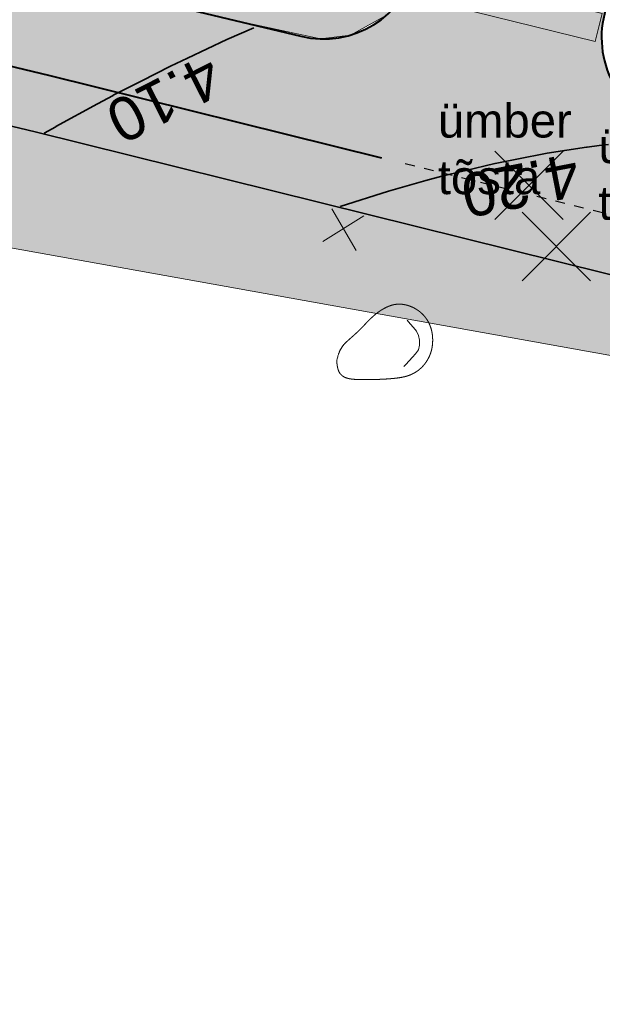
# Model space of a CAD drawing. Header units: metres. Extents: x 538891 to 1080079, y 6588829 to 13178720.
# Tile 128 of 256: x 539415 to 539427, y 6589406 to 6589426. Entities that reach past the tile are written whole.
import ezdxf

# ---------------------------------------------------------------- set-up
doc = ezdxf.new("R2010")
doc.units = ezdxf.units.M
doc.header["$LTSCALE"] = 0.4
doc.linetypes.add('#16_019061_PP_TL_liiklusskeem$0$VIA31', pattern=[1, 0.5, -0.5])
doc.layers.add('KOLDE PST', color=7, linetype='Continuous')
doc.styles.add('Swis721 BT', font='swiss.ttf')
doc.styles.add('Swis721 Lt BT', font='swissl.ttf')

# ---------------------------------------------------------------- blocks, each defined once
blk = doc.blocks.new('#9_019061_PP_TL (2D)')
at = {"linetype": 'Continuous', "lineweight": 0, "true_color": 0xffdf7f}
h = blk.add_hatch(color=41, dxfattribs=at)
edge = h.paths.add_edge_path()
edge.add_arc((539039.4154101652, 6589463.244350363), 48.29997429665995, 66.57314219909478, 76.14185816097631, ccw=False)
edge.add_line((539058.6184198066, 6589507.562878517), (539066.0345749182, 6589504.349493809))
edge.add_arc((539086.589352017, 6589551.787756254), 51.69997684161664, 246.5731409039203, 263.6668443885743)
edge.add_line((539080.8863548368, 6589500.403289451), (539120.7231832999, 6589495.981924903))
edge.add_arc((539112.6374951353, 6589423.129258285), 73.29999581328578, 66.82796386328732, 83.66684102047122, ccw=False)
edge.add_line((539141.4805500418, 6589490.515960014), (539168.781217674, 6589478.830647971))
edge.add_arc((539204.8645496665, 6589563.132979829), 91.70000002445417, 246.827964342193, 267.830195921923)
edge.add_line((539201.3926800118, 6589471.498727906), (539210.4155722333, 6589471.156865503))
edge.add_arc((539208.5868775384, 6589422.891496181), 48.29999999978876, 71.30953512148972, 87.83019592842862, ccw=False)
edge.add_line((539224.0648710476, 6589468.644329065), (539232.0216122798, 6589465.952596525))
edge.add_arc((539222.407951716, 6589437.534687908), 29.99999999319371, 32.623453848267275, 71.30953511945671, ccw=False)
edge.add_line((539247.6749051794, 6589453.708155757), (539249.0157836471, 6589451.613372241))
edge.add_line((539249.0157836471, 6589451.613372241), (539252.5125743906, 6589453.823353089))
edge.add_line((539252.5125743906, 6589453.823353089), (539252.222101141, 6589454.28296077))
edge.add_arc((539255.6034059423, 6589456.419959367), 3.999998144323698, 78.34070675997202, 212.2930555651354, ccw=False)
edge.add_line((539256.4117717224, 6589460.337424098), (539306.7314928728, 6589449.954046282))
edge.add_arc((539266.3134001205, 6589254.080679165), 199.9999954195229, 69.38189835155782, 78.34076937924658, ccw=False)
edge.add_arc((539390.1600926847, 6589583.253643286), 151.6999385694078, 249.3818962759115, 260.1262747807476)
edge.add_line((539364.146992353, 6589433.800674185), (539400.3056453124, 6589427.507063))
edge.add_arc((539374.8755807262, 6589281.403813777), 148.2998571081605, 76.54589760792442, 80.12627433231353, ccw=False)
edge.add_line((539409.3799683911, 6589425.633820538), (539415.6764660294, 6589424.127498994))
edge.add_line((539415.6764660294, 6589424.127498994), (539461.9164176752, 6589412.655971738))
edge.add_line((539461.9164176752, 6589412.655971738), (539501.0212698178, 6589403.156877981))
edge.add_arc((539453.8114742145, 6589208.80864604), 200.0000001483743, 68.66850267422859, 76.34653551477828, ccw=False)
edge.add_line((539526.5641454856, 6589395.106925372), (539542.9704975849, 6589388.699963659))
edge.add_arc((539635.0753794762, 6589624.553585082), 253.2000000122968, 248.6685026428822, 261.8880643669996)
edge.add_arc((539543.2849724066, 6588980.562303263), 397.2999999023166, 71.92422893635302, 81.88806437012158, ccw=False)
edge.add_arc((539703.1845637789, 6589464.417768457), 112.3042545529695, 250.96499781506, 252.4606867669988)
edge.add_arc((539871.3742939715, 6589937.521631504), 614.357186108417, 250.8007736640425, 252.2964588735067)
edge.add_line((539684.5532260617, 6589352.258749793), (539685.5730097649, 6589355.293153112))
edge.add_arc((539758.7057676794, 6589594.356928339), 249.9997778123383, 250.6606811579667, 252.9904383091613, ccw=False)
edge.add_arc((539543.2849724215, 6588980.562303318), 400.4999998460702, 70.66068219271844, 78.54997938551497)
edge.add_arc((539623.1864813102, 6589375.051845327), 2.00000000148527, 166.3465355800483, 258.5499793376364, ccw=False)
edge.add_line((539621.2429989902, 6589375.523943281), (539622.1456133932, 6589379.239729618))
edge.add_line((539622.1456133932, 6589379.239729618), (539618.2586487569, 6589380.18392553))
edge.add_line((539618.2586487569, 6589380.18392553), (539617.2645513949, 6589376.091531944))
edge.add_arc((539615.3210694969, 6589376.563629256), 1.999999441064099, 259.6901167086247, 346.3465505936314, ccw=False)
edge.add_arc((539543.2849725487, 6588980.562304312), 400.499998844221, 79.69013183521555, 81.88806437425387)
edge.add_arc((539635.0753794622, 6589624.553585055), 249.9999999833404, 248.668502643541, 261.88806437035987, ccw=False)
edge.add_line((539544.134540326, 6589391.680736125), (539527.7281882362, 6589398.087697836))
edge.add_arc((539453.8114743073, 6589208.808646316), 203.1999998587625, 68.66850266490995, 76.34653552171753)
edge.add_line((539501.7766265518, 6589406.266449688), (539462.6793608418, 6589415.763700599))
edge.add_line((539462.6793608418, 6589415.763700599), (539428.9086092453, 6589424.141782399))
edge.add_arc((539429.3901842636, 6589426.08293785), 1.999999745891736, 166.0669591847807, 256.06697375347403, ccw=False)
edge.add_line((539427.4490289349, 6589426.564513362), (539427.4851470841, 6589426.710100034))
edge.add_line((539427.4851470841, 6589426.710100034), (539423.6028358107, 6589427.673250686))
edge.add_line((539423.6028358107, 6589427.673250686), (539423.5765020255, 6589427.567103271))
edge.add_arc((539421.635346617, 6589428.048678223), 1.999999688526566, 256.5458904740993, 346.0669753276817, ccw=False)
edge.add_line((539421.170013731, 6589426.103565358), (539410.1245006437, 6589428.746001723))
edge.add_arc((539374.8755813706, 6589281.403816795), 151.4998540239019, 76.54589761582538, 80.12627434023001)
edge.add_line((539400.8543728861, 6589430.659664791), (539364.6957199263, 6589436.953275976))
edge.add_arc((539390.160108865, 6589583.253702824), 148.4999999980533, 248.6969164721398, 260.12627261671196, ccw=False)
edge.add_line((539336.2098552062, 6589444.900458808), (539332.5649809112, 6589446.321761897))
edge.add_arc((539259.5728721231, 6589259.245281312), 200.8119954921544, 68.68563534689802, 74.77494262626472)
edge.add_arc((539312.8319477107, 6589454.93936929), 1.999999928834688, 166.0669644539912, 254.8231364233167, ccw=False)
edge.add_line((539310.8907921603, 6589455.420944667), (539310.9409658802, 6589455.623187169))
edge.add_line((539310.9409658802, 6589455.623187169), (539305.9872836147, 6589456.852130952))
edge.add_line((539305.9872836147, 6589456.852130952), (539305.9427732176, 6589456.672716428))
edge.add_arc((539304.0016178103, 6589457.154291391), 1.999999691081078, 258.3407607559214, 346.0669749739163, ccw=False)
edge.add_line((539303.5974366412, 6589455.195558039), (539232.7135843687, 6589469.822304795))
edge.add_arc((539252.9225889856, 6589567.758824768), 99.99982906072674, 252.9836061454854, 258.3407738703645, ccw=False)
edge.add_arc((539208.5868928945, 6589422.891557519), 51.49993684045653, 72.9836072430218, 78.65987112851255)
edge.add_arc((539219.1067407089, 6589475.347024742), 1.999999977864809, 165.7554892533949, 258.6598684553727, ccw=False)
edge.add_line((539217.1682317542, 6589475.839145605), (539217.8961277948, 6589478.706394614))
edge.add_line((539217.8961277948, 6589478.706394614), (539213.0431669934, 6589479.910350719))
edge.add_line((539213.0431669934, 6589479.910350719), (539212.0202843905, 6589475.881122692))
edge.add_arc((539210.0817755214, 6589476.373243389), 1.9999998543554, 267.8301925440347, 345.7554932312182, ccw=False)
edge.add_line((539210.0060530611, 6589474.374677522), (539201.5138357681, 6589474.696433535))
edge.add_arc((539204.8645496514, 6589563.132979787), 88.499999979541, 246.8279643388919, 267.83019593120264, ccw=False)
edge.add_line((539170.0403961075, 6589481.772495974), (539142.7397284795, 6589493.457808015))
edge.add_arc((539112.6374951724, 6589423.129258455), 76.49999564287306, 66.82796385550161, 83.66684101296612)
edge.add_line((539121.0761738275, 6589499.162396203), (539081.2393453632, 6589503.58376075))
edge.add_arc((539086.5893523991, 6589551.787757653), 48.49997827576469, 246.573140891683, 263.6668443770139, ccw=False)
edge.add_line((539067.30682455, 6589507.285712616), (539059.8906694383, 6589510.499097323))
edge.add_arc((539039.4154784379, 6589463.244549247), 51.49976466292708, 66.5731240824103, 76.14187874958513)
edge.add_line((539051.7506227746, 6589513.245248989), (539050.9841624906, 6589510.138395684))
at = {"linetype": 'Continuous', "lineweight": 0, "true_color": 0xffcc99}
blk.add_hatch(color=31, dxfattribs=at).paths.add_polyline_path([(539423.4707739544, 6589426.933277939), (539423.6152465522, 6589427.51562463), (539427.4005000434, 6589426.576552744), (539427.2560274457, 6589425.994206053), (539423.4707739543, 6589426.933277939)])
at = {"color": 41, "linetype": 'Continuous', "lineweight": 9, "true_color": 0xffdf7f, "flags": 128}
for points in [[(539232.0216122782, 6589465.952596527, -0.1704215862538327), (539247.6749051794, 6589453.708155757), (539249.0157836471, 6589451.613372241), (539252.5125743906, 6589453.823353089), (539252.222101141, 6589454.28296077, -0.6615865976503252), (539256.4117717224, 6589460.337424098), (539306.7314928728, 6589449.954046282, -0.03911037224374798), (539336.7408711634, 6589441.27034098, 0.04691557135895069), (539364.146992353, 6589433.800674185), (539400.3056453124, 6589427.507063, -0.01562361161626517), (539409.3799683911, 6589425.633820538), (539415.6764660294, 6589424.127498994), (539461.9164176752, 6589412.655971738), (539501.0212698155, 6589403.156877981, -0.03351427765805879), (539526.5641454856, 6589395.106925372), (539542.9704975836, 6589388.69996366, 0.05774527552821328)], [(539544.134540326, 6589391.680736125), (539527.7281882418, 6589398.087697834, 0.03351427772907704), (539501.7766265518, 6589406.266449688), (539462.6793608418, 6589415.763700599), (539428.9086092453, 6589424.141782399, -0.4142136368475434), (539427.4490289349, 6589426.564513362), (539427.4851470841, 6589426.710100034), (539423.6028358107, 6589427.673250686), (539423.5765020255, 6589427.567103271, -0.4117674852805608), (539421.170013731, 6589426.103565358), (539410.1245006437, 6589428.746001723, 0.01562361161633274), (539400.8543728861, 6589430.659664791), (539364.6957199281, 6589436.953275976, -0.04991135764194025), (539336.2098552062, 6589444.900458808), (539332.5649809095, 6589446.321761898, 0.02657586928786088), (539312.3083487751, 6589453.00912478, -0.4078693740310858), (539310.8907921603, 6589455.420944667), (539310.9409658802, 6589455.623187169), (539305.9872836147, 6589456.852130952), (539305.9427732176, 6589456.672716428, -0.4026372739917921), (539303.5974366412, 6589455.195558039), (539232.7135843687, 6589469.822304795, -0.02337931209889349), (539223.6581072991, 6589472.136882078, 0.02477243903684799)]]:
    blk.add_lwpolyline(points, format="xyb", dxfattribs=at)
at = {"color": 5, "linetype": 'Continuous', "lineweight": 35, "true_color": 0x0000ff, "flags": 128}
blk.add_lwpolyline([(539542.970497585, 6589388.699963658), (539526.5641454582, 6589395.106925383, 0.003689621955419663), (539523.8068538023, 6589396.160312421), (539522.931911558, 6589393.818416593, 0.005696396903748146), (539518.6988307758, 6589395.345186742), (539519.5201897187, 6589397.706408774, 0.02412048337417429), (539501.0212698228, 6589403.156877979), (539466.6952251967, 6589411.495135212), (539466.1051027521, 6589409.065782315), (539461.7322675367, 6589410.128002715), (539462.3223899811, 6589412.557355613), (539461.9164176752, 6589412.655971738), (539415.6764660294, 6589424.127498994), (539409.3799683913, 6589425.633820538, 0.004950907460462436), (539406.5171326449, 6589426.288801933), (539405.9837277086, 6589423.846368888), (539401.5730549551, 6589424.738538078), (539402.0308310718, 6589427.196268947, 0.002955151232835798), (539400.3056453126, 6589427.507063), (539364.146992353, 6589433.800674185, -0.02830645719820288)], format="xyb", dxfattribs=at)
at = {"color": 5, "linetype": 'Continuous', "lineweight": 40, "true_color": 0x0000ff, "flags": 128}
for points in [[(539312.3083487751, 6589453.00912478, -0.02649939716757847), (539332.5079277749, 6589446.344009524), (539336.209855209, 6589444.900458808, 0.04991135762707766), (539364.6957199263, 6589436.953275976), (539400.8543728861, 6589430.659664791, -0.01562361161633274), (539410.1245006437, 6589428.746001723), (539421.170013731, 6589426.103565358, 0.4117674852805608), (539423.5765020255, 6589427.567103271), (539423.6028358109, 6589427.673250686)], [(539427.4851470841, 6589426.710100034), (539427.4490289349, 6589426.564513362, 0.4142136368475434), (539428.9086092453, 6589424.141782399), (539462.6793608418, 6589415.763700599), (539501.776626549, 6589406.266449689, -0.03351427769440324), (539527.7281882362, 6589398.087697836), (539544.1345403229, 6589391.680736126, 0.05132873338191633), (539593.4772728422, 6589378.03868182)]]:
    blk.add_lwpolyline(points, format="xyb", dxfattribs=at)
at = {"color": 31, "linetype": 'Continuous', "lineweight": 9, "true_color": 0xffcc99, "flags": 128}
blk.add_lwpolyline([(539423.4707739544, 6589426.933277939), (539423.6152465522, 6589427.51562463), (539427.4005000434, 6589426.576552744), (539427.2560274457, 6589425.994206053), (539423.4707739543, 6589426.933277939)], close=True, dxfattribs=at)
at = {"color": 5, "linetype": 'Continuous', "lineweight": 35, "true_color": 0x0000ff, "flags": 128}
for points in [[(539420.2020629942, 6589426.281156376), (539419.6390701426, 6589426.035955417), (539419.638206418, 6589426.035547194), (539418.8235232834, 6589425.650502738), (539418.4764736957, 6589425.486476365), (539418.476456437, 6589425.486468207), (539418.4719013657, 6589425.484315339), (539417.8653556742, 6589425.175598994), (539417.8653226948, 6589425.175582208), (539417.860447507, 6589425.173100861), (539417.8551921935, 6589425.17042604), (539417.2926880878, 6589424.884125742), (539417.2878339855, 6589424.881482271), (539416.9675531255, 6589424.707062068), (539416.1019152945, 6589424.235648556), (539416.1018711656, 6589424.235624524), (539416.1014296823, 6589424.235384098), (539415.8655412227, 6589424.101198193)], [(539427.5356152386, 6589423.869980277), (539427.3442275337, 6589423.849231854), (539427.3442190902, 6589423.849230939), (539427.3389432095, 6589423.848658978), (539427.0900107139, 6589423.810693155), (539427.0899993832, 6589423.810691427), (539427.0841055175, 6589423.809792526), (539427.0822983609, 6589423.809516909), (539426.2681122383, 6589423.685341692), (539426.2658424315, 6589423.68489763), (539425.6416118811, 6589423.562773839), (539425.1887656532, 6589423.474179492), (539425.1887451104, 6589423.474175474), (539425.1852404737, 6589423.473489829), (539424.558303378, 6589423.324394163), (539424.5582737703, 6589423.324387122), (539424.5548157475, 6589423.323564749), (539424.550103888, 6589423.322444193), (539424.090327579, 6589423.213102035), (539424.0858528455, 6589423.211853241), (539423.755729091, 6589423.119723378), (539422.9846192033, 6589422.904524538), (539422.9845832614, 6589422.904514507), (539422.9833731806, 6589422.904176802), (539421.9811145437, 6589422.584004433)]]:
    blk.add_lwpolyline(points, dxfattribs=at)
at = {"color": 5, "true_color": 0x0000ff, "char_height": 0.9000000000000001, "attachment_point": 8, "line_spacing_factor": 1.004016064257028, "style": 'Swis721 Lt BT'}
for s, insert, rotation in [('4.10', (539418.1451593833, 6589425.222635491), 206.9749377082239), ('4.20', (539425.6290641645, 6589423.473707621), 191.06947110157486)]:
    blk.add_mtext(s, dxfattribs=dict(at, insert=insert, rotation=rotation))
blk = doc.blocks.new('KOLDE PST TL')
at = {"color": 7}
blk.add_blockref('#9_019061_PP_TL (2D)', (0, 0), dxfattribs=at)
blk = doc.blocks.new('#13_Kolde pst HP -xref$0$likvideeritav')
at = {"color": 1, "linetype": 'Continuous', "lineweight": 25, "true_color": 0xff0000}
for p, q in [((0.7071067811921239, -0.7071067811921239), (-0.7071067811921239, 0.7071067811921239)), ((0.7071067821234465, 0.7071067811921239), (-0.7071067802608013, -0.7071067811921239))]:
    blk.add_line(p, q, dxfattribs=at)
blk = doc.blocks.new('#13_KOLDE TAIM (2D)')
at = {"linetype": 'Continuous', "lineweight": 0, "true_color": 0xc4f877}
blk.add_hatch(color=71, dxfattribs=at).paths.add_polyline_path([(539310.8453928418, 6589455.646897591), (539310.7391059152, 6589455.1425375), (539310.7853038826, 6589454.502135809), (539311.057021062, 6589453.870173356), (539311.5209651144, 6589453.372067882), (539312.0230819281, 6589453.093911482), (539318.2895437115, 6589451.280542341), (539323.5391855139, 6589449.597091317), (539332.5649809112, 6589446.321761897), (539339.0832647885, 6589443.814088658), (539344.9012207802, 6589441.818618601), (539346.154387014, 6589441.423711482), (539349.7804430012, 6589445.008778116), (539366.4261270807, 6589440.848165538), (539367.3117710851, 6589440.607791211), (539368.6181360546, 6589440.33045653), (539373.0490731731, 6589439.614343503), (539372.3967869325, 6589435.612863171), (539376.0539719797, 6589434.976310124), (539398.6341589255, 6589431.046105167), (539404.2662702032, 6589430.025461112), (539414.7151937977, 6589427.647762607), (539419.6281001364, 6589426.472439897), (539421.5791140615, 6589426.049469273), (539422.2013066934, 6589426.130427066), (539422.9551289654, 6589426.545956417), (539423.265717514, 6589426.89027884), (539423.602835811, 6589427.673250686), (539326.1531639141, 6589451.84923979)])
h = blk.add_hatch(color=71, dxfattribs=at)
edge = h.paths.add_edge_path()
edge.add_line((539347.6875510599, 6589435.014970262), (539348.1109643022, 6589436.457383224))
edge.add_arc((539390.1600689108, 6589583.253529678), 152.6998225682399, 254.015874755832, 260.1262762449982)
edge.add_line((539363.9755149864, 6589432.815486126), (539400.1341679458, 6589426.521874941))
edge.add_arc((539374.8759235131, 6589281.405779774), 147.2978614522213, 79.83798693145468, 80.12627457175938, ccw=False)
edge.add_line((539400.864006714, 6589426.392949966), (539400.409656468, 6589423.95361208))
edge.add_line((539400.409656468, 6589423.95361208), (539406.7506065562, 6589422.670995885))
edge.add_line((539406.7506065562, 6589422.670995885), (539408.0204990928, 6589423.012564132))
edge.add_line((539408.0204990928, 6589423.012564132), (539429.4243824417, 6589419.171349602))
edge.add_line((539429.4243824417, 6589419.171349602), (539460.9972417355, 6589411.338536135))
edge.add_line((539460.9972417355, 6589411.338536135), (539460.5244773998, 6589409.392310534))
edge.add_line((539460.5244773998, 6589409.392310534), (539466.8407949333, 6589407.857992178))
edge.add_line((539466.8407949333, 6589407.857992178), (539467.4289910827, 6589410.27941511))
edge.add_line((539467.4289910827, 6589410.27941511), (539518.1893558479, 6589396.924297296))
edge.add_line((539518.1893558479, 6589396.924297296), (539517.4249623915, 6589394.726838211))
edge.add_arc((539453.8116773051, 6589208.809208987), 196.4994017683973, 69.2225122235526, 71.11118533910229, ccw=False)
edge.add_line((539523.5178024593, 6589392.52929774), (539524.3927558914, 6589394.871223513))
edge.add_arc((539453.8114744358, 6589208.808646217), 198.9999999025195, 68.66850272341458, 69.22617826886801, ccw=False)
edge.add_line((539526.2003821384, 6589394.175433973), (539542.6067342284, 6589387.768472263))
edge.add_arc((539635.0753794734, 6589624.553585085), 254.2000000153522, 248.6685026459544, 256.7285232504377)
edge.add_line((539576.7198964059, 6589377.142434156), (539576.2119896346, 6589374.950492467))
edge.add_arc((539635.0752097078, 6589624.552822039), 256.4492183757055, 256.730498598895, 258.1866758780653)
edge.add_line((539582.5739815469, 6589373.53524766), (539583.0431978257, 6589375.735796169))
edge.add_arc((539629.2209655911, 6589594.193349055), 223.2847703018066, 258.0644606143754, 260.1065929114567)
edge.add_line((539590.857126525, 6589374.229023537), (539590.3421857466, 6589372.719327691))
edge.add_line((539590.3421857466, 6589372.719327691), (539591.3827598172, 6589372.364399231))
edge.add_line((539591.3827598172, 6589372.364399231), (539592.2810329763, 6589374.996209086))
edge.add_arc((539635.0752467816, 6589624.55289514), 253.1992975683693, 257.9632509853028, 260.26950692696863, ccw=False)
edge.add_line((539582.2733125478, 6589376.920425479), (539581.8040998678, 6589374.719893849))
edge.add_line((539581.8040998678, 6589374.719893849), (539581.804099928, 6589374.719893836))
edge.add_arc((539635.0753794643, 6589624.553585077), 255.4500000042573, 256.9539202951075, 257.9632541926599, ccw=False)
edge.add_line((539577.4114729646, 6589375.697047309), (539577.9193758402, 6589377.888972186))
edge.add_arc((539635.0753794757, 6589624.553585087), 253.2000000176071, 248.6685026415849, 256.9539202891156, ccw=False)
edge.add_line((539542.970497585, 6589388.699963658), (539526.5641454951, 6589395.106925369))
edge.add_arc((539453.811474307, 6589208.808646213), 199.9999999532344, 68.66850268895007, 69.51409791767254)
edge.add_line((539523.8068538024, 6589396.160312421), (539522.9319115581, 6589393.818416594))
edge.add_arc((539453.8115865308, 6589208.808957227), 197.4996693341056, 69.51409684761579, 70.81960073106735)
edge.add_line((539518.698830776, 6589395.345186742), (539519.5201897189, 6589397.706408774))
edge.add_arc((539453.811474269, 6589208.808646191), 199.9999999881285, 70.81959961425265, 76.34653551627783)
edge.add_line((539501.0212698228, 6589403.156877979), (539466.6952251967, 6589411.495135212))
edge.add_line((539466.6952251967, 6589411.495135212), (539466.105102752, 6589409.065782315))
edge.add_line((539466.105102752, 6589409.065782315), (539461.7322675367, 6589410.128002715))
edge.add_line((539461.7322675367, 6589410.128002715), (539462.3219087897, 6589412.555374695))
edge.add_line((539462.3219087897, 6589412.555374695), (539415.6764660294, 6589424.127498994))
edge.add_line((539415.6764660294, 6589424.127498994), (539409.3799683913, 6589425.633820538))
edge.add_arc((539374.8755560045, 6589281.403692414), 148.2999808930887, 76.54589922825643, 77.68055436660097)
edge.add_line((539406.5171326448, 6589426.288801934), (539405.9837277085, 6589423.846368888))
edge.add_line((539405.9837277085, 6589423.846368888), (539401.5730549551, 6589424.738538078))
edge.add_line((539401.5730549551, 6589424.738538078), (539402.0308310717, 6589427.196268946))
edge.add_arc((539374.8759002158, 6589281.405607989), 148.2980346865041, 79.44900826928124, 80.12627707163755)
edge.add_line((539400.3056453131, 6589427.507063), (539364.146992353, 6589433.800674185))
edge.add_arc((539390.1600278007, 6589583.253354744), 151.699643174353, 253.6406499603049, 260.126280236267, ccw=False)
edge.add_line((539347.4321885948, 6589437.695416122), (539346.7280369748, 6589435.29663091))
edge.add_line((539346.7280369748, 6589435.29663091), (539347.6875510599, 6589435.014970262))
at = {"color": 71, "linetype": 'Continuous', "lineweight": 5, "true_color": 0xc4f877, "flags": 128}
blk.add_lwpolyline([(539376.0539719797, 6589434.976310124), (539398.6341589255, 6589431.046105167), (539404.2662702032, 6589430.025461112), (539414.7151937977, 6589427.647762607), (539419.6281001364, 6589426.472439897), (539421.5791140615, 6589426.049469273), (539422.2013066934, 6589426.130427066), (539422.9551289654, 6589426.545956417), (539423.265717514, 6589426.89027884), (539423.602835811, 6589427.673250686), (539326.1531639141, 6589451.84923979)], dxfattribs=at)
for points in [[(539363.9755149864, 6589432.815486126), (539400.1341679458, 6589426.521874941, -0.001257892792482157), (539400.864006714, 6589426.392949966), (539400.409656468, 6589423.95361208), (539406.7506065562, 6589422.670995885), (539408.0204990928, 6589423.012564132), (539429.4243824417, 6589419.171349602), (539460.9972417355, 6589411.338536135), (539460.5244773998, 6589409.392310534), (539466.8407949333, 6589407.857992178), (539467.4289910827, 6589410.27941511), (539518.1893558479, 6589396.924297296), (539517.4249623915, 6589394.726838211, -0.008241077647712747), (539523.5178024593, 6589392.52929774), (539524.3927558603, 6589394.871223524, -0.002433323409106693), (539526.2003821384, 6589394.175433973), (539542.6067342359, 6589387.76847226, 0.03518298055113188)], [(539542.970497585, 6589388.699963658), (539526.5641454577, 6589395.106925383, 0.003689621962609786), (539523.8068538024, 6589396.160312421), (539522.9319115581, 6589393.818416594, 0.005696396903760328), (539518.698830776, 6589395.345186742), (539519.5201897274, 6589397.706408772, 0.02412048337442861), (539501.0212698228, 6589403.156877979), (539466.6952251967, 6589411.495135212), (539466.105102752, 6589409.065782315), (539461.7322675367, 6589410.128002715), (539462.3219087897, 6589412.555374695), (539415.6764660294, 6589424.127498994), (539409.3799683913, 6589425.633820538, 0.00495090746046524), (539406.5171326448, 6589426.288801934), (539405.9837277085, 6589423.846368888), (539401.5730549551, 6589424.738538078), (539402.0308310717, 6589427.196268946, 0.00295515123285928), (539400.3056453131, 6589427.507063), (539364.146992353, 6589433.800674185, -0.02830645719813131)]]:
    blk.add_lwpolyline(points, format="xyb", dxfattribs=at)
at = {"color": 1, "linetype": 'Continuous', "lineweight": 5, "true_color": 0xff0000, "flags": 128}
blk.add_lwpolyline([(539423.2987059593, 6589419.275389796), (539423.3413473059, 6589419.320619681), (539423.4096862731, 6589419.393624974), (539423.4776740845, 6589419.466957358), (539423.5452737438, 6589419.540647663), (539423.601577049, 6589419.622578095), (539423.626878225, 6589419.718955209), (539423.6270967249, 6589419.818747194), (539423.606078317, 6589419.916324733), (539423.5636954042, 6589420.006609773), (539423.5008834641, 6589420.084293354), (539423.4350506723, 6589420.159566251), (539423.3690956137, 6589420.234732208)], dxfattribs=at)
at = {"color": 1, "linetype": 'Continuous', "lineweight": 5, "true_color": 0xff0000}
blk.add_open_spline([(539421.9137059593, 6589419.405240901), (539421.9138772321, 6589419.399519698), (539421.9146145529, 6589419.383702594), (539421.9162531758, 6589419.359809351), (539421.9191283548, 6589419.329859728), (539421.9235753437, 6589419.295873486), (539421.9299293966, 6589419.259870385), (539421.9385257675, 6589419.223870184), (539421.9496997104, 6589419.189892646), (539421.9636881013, 6589419.159574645), (539421.9803343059, 6589419.13302152), (539421.9993833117, 6589419.109955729), (539422.0205801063, 6589419.090099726), (539422.0436696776, 6589419.073175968), (539422.068397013, 6589419.058906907), (539422.0945071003, 6589419.047015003), (539422.1217449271, 6589419.03722271), (539422.1498799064, 6589419.029264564), (539422.1787791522, 6589419.022923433), (539422.2083342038, 6589419.017994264), (539422.2384366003, 6589419.014272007), (539422.2689778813, 6589419.011551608), (539422.2998495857, 6589419.009628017), (539422.3309432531, 6589419.00829618), (539422.3621504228, 6589419.007351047), (539422.3933805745, 6589419.006620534), (539422.4246149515, 6589419.006064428), (539422.4558527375, 6589419.005675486), (539422.4870931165, 6589419.005446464), (539422.518335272, 6589419.005370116), (539422.5495783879, 6589419.0054392), (539422.5808216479, 6589419.005646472), (539422.612064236, 6589419.005984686), (539422.6433053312, 6589419.006448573), (539422.6745440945, 6589419.007040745), (539422.7057796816, 6589419.00776579), (539422.737011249, 6589419.008628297), (539422.7682379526, 6589419.009632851), (539422.7994589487, 6589419.010784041), (539422.8306733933, 6589419.012086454), (539422.8618804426, 6589419.013544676), (539422.8930789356, 6589419.015164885), (539422.9242664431, 6589419.016959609), (539422.9554402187, 6589419.018942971), (539422.9865975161, 6589419.02112909), (539423.0177355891, 6589419.023532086), (539423.0488516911, 6589419.026166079), (539423.0799430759, 6589419.029045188), (539423.1110069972, 6589419.032183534), (539423.1420348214, 6589419.035609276), (539423.1729943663, 6589419.039406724), (539423.2038475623, 6589419.043674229), (539423.2345563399, 6589419.048510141), (539423.2650826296, 6589419.054012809), (539423.2953883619, 6589419.060280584), (539423.3254354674, 6589419.067411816), (539423.3551858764, 6589419.075504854), (539423.3845983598, 6589419.08464369), (539423.4136190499, 6589419.09485488), (539423.4421909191, 6589419.106150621), (539423.4702569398, 6589419.118543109), (539423.4977600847, 6589419.132044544), (539423.5246433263, 6589419.146667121), (539423.5508496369, 6589419.162423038), (539423.5763219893, 6589419.179324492), (539423.6010092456, 6589419.197371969), (539423.6248838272, 6589419.216519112), (539423.6479240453, 6589419.236707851), (539423.6701082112, 6589419.25788012), (539423.691414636, 6589419.279977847), (539423.7118216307, 6589419.302942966), (539423.7313075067, 6589419.326717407), (539423.749850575, 6589419.3512431), (539423.7674272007, 6589419.376465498), (539423.7840059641, 6589419.402344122), (539423.7995534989, 6589419.428842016), (539423.8140364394, 6589419.45592222), (539423.8274214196, 6589419.483547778), (539423.8396750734, 6589419.511681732), (539423.8507640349, 6589419.540287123), (539423.8606549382, 6589419.569326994), (539423.8693246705, 6589419.598762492), (539423.8767911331, 6589419.628547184), (539423.8830824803, 6589419.658632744), (539423.8882268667, 6589419.688970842), (539423.8922524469, 6589419.719513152), (539423.895187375, 6589419.750211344), (539423.8970598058, 6589419.781017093), (539423.8978978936, 6589419.81188207), (539423.8977206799, 6589419.842758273), (539423.8965107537, 6589419.873599), (539423.8942415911, 6589419.904357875), (539423.890886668, 6589419.934988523), (539423.8864194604, 6589419.965444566), (539423.8808134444, 6589419.995679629), (539423.8740420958, 6589420.025647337), (539423.866078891, 6589420.05530131), (539423.8569036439, 6589420.084593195), (539423.846521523, 6589420.1134667), (539423.8349440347, 6589420.141863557), (539423.8221826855, 6589420.169725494), (539423.8082489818, 6589420.196994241), (539423.7931544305, 6589420.22361153), (539423.7769105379, 6589420.249519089), (539423.7595288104, 6589420.274658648), (539423.7410269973, 6589420.298976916), (539423.7214478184, 6589420.322440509), (539423.7008402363, 6589420.345021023), (539423.6792532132, 6589420.366690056), (539423.6567357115, 6589420.387419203), (539423.6333366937, 6589420.407180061), (539423.6091051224, 6589420.425944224), (539423.5840899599, 6589420.44368329), (539423.5583407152, 6589420.460368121), (539423.5319090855, 6589420.475966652), (539423.504847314, 6589420.490446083), (539423.4772076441, 6589420.503773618), (539423.4490423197, 6589420.515916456), (539423.4204035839, 6589420.526841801), (539423.3913436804, 6589420.536516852), (539423.3619148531, 6589420.54490881), (539423.3321725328, 6589420.551980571), (539423.3021849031, 6589420.557677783), (539423.2720233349, 6589420.561941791), (539423.2417591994, 6589420.564713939), (539423.2114638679, 6589420.565935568), (539423.1812087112, 6589420.56554802), (539423.1510651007, 6589420.563492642), (539423.1211044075, 6589420.559710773), (539423.0913895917, 6589420.554174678), (539423.061949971, 6589420.546980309), (539423.0328064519, 6589420.538254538), (539423.003979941, 6589420.528124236), (539422.9754913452, 6589420.516716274), (539422.9473615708, 6589420.504157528), (539422.9196115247, 6589420.490574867), (539422.8922621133, 6589420.476095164), (539422.8653315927, 6589420.460828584), (539422.8388276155, 6589420.444818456), (539422.8127551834, 6589420.428091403), (539422.7871192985, 6589420.410674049), (539422.7619249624, 6589420.392593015), (539422.7371771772, 6589420.373874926), (539422.7128809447, 6589420.354546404), (539422.6890412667, 6589420.33463407), (539422.6656530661, 6589420.314171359), (539422.6426709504, 6589420.29321894), (539422.6200394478, 6589420.271844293), (539422.5977030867, 6589420.250114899), (539422.5756063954, 6589420.228098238), (539422.5536939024, 6589420.205861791), (539422.531910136, 6589420.183473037), (539422.5101996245, 6589420.160999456), (539422.4885107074, 6589420.138503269), (539422.4668069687, 6589420.116025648), (539422.445055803, 6589420.093602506), (539422.4232246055, 6589420.071269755), (539422.401280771, 6589420.049063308), (539422.3791916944, 6589420.027019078), (539422.3569247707, 6589420.005172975), (539422.3344473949, 6589419.983560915), (539422.3117100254, 6589419.962177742), (539422.2885953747, 6589419.940854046), (539422.264969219, 6589419.919379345), (539422.2406973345, 6589419.897543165), (539422.2156454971, 6589419.875135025), (539422.1896794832, 6589419.851944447), (539422.1626650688, 6589419.827760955), (539422.13446803, 6589419.802374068), (539422.1050781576, 6589419.775328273), (539422.0749813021, 6589419.74518791), (539422.0447873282, 6589419.710272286), (539422.0151061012, 6589419.668900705), (539421.9865474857, 6589419.61939247), (539421.959721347, 6589419.560066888), (539421.9352375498, 6589419.489243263), (539421.9137059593, 6589419.405240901)], degree=2, dxfattribs=at)
at = {"color": 1, "true_color": 0xff0000}
for p in [(539425.8887455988, 6589423.025242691), (539426.4530385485, 6589421.757487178)]:
    blk.add_blockref('#13_Kolde pst HP -xref$0$likvideeritav', p, dxfattribs=at)
at = {"color": 1, "true_color": 0xff0000, "char_height": 0.7, "width": 2.743520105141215, "attachment_point": 1, "line_spacing_factor": 1.004016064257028, "style": 'Swis721 BT'}
for insert in [(539424.0034202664, 6589424.710922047), (539427.32529256, 6589424.18275654)]:
    blk.add_mtext('ümber tõsta', dxfattribs=dict(at, insert=insert))
blk = doc.blocks.new('Kolde pst Taim')
at = {"color": 13, "true_color": 0xff4646}
blk.add_blockref('#13_KOLDE TAIM (2D)', (0, 0), dxfattribs=at)
blk = doc.blocks.new('#16_019061_PP_TL_liiklusskeem$0$likv1')
at = {"color": 1, "linetype": 'Continuous', "lineweight": 13, "true_color": 0xff0000}
for p, q in [((-0.3179170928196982, -0.3859128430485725), (0.2817310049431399, 0.4130709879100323)), ((-0.3897114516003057, 0.3132490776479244), (0.3897114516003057, -0.3132490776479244))]:
    blk.add_line(p, q, dxfattribs=at)
blk = doc.blocks.new('#16_Kolde TL (2D)')
at = {"color": 7, "linetype": '#16_019061_PP_TL_liiklusskeem$0$VIA31', "lineweight": 30}
blk.add_line((539428.1843894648, 6589422.260823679), (539423.3315003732, 6589423.464761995), dxfattribs=at)
at = {"color": 7, "linetype": 'Continuous', "lineweight": 40, "flags": 128}
blk.add_lwpolyline([(539422.8462114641, 6589423.585155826), (539415.9605433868, 6589425.293400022), (539409.6591679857, 6589426.800888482, 0.004114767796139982), (539407.261475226, 6589427.353671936)], format="xyb", dxfattribs=at)
at = {"color": 3, "true_color": 0x00ff00, "rotation": 338.9377856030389}
blk.add_blockref('#16_019061_PP_TL_liiklusskeem$0$likv1', (539422.0627811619, 6589422.104772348), dxfattribs=at)
blk = doc.blocks.new('Kolde pst märgistus')
at = {"color": 13, "true_color": 0xff4646}
blk.add_blockref('#16_Kolde TL (2D)', (0, 0), dxfattribs=at)

msp = doc.modelspace()

# ---------------------------------------------------------------- block references
at = {"layer": 'KOLDE PST', "color": 7}
for name in ['KOLDE PST TL', 'Kolde pst märgistus', 'Kolde pst Taim']:
    msp.add_blockref(name, (0, 0), dxfattribs=at)

doc.saveas('drawing.dxf')
